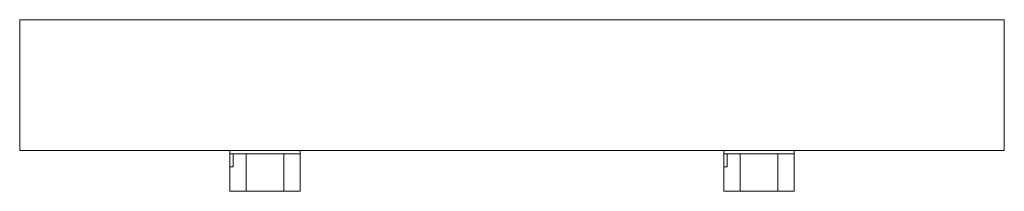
# Model space of a CAD drawing. Header units: millimetres. Extents: x -301 to 301, y -25 to 80.
import ezdxf

# ---------------------------------------------------------------- set-up
doc = ezdxf.new("R2010")
doc.units = ezdxf.units.MM

# ---------------------------------------------------------------- blocks, each defined once
blk = doc.blocks.new('RSen_56_ME_FB_SOg - mini - SH_jaga - standard-287422-front')
at = {"lineweight": 18}
for p, q in [((-301, 80), (301, 80)), ((-301, 0), (-301, 80)), ((301, 0), (301, 80)), ((301, 0), (-301, 0))]:
    blk.add_line(p, q, dxfattribs=at)
blk = doc.blocks.new('RSen_56_ME_FB_SOg - mini - wall brackets - SH_jaga - standard-287456-front')
at = {"lineweight": 18}
for p, q in [((-129.53, 0), (-172.53, 0)), ((-172.53, 0), (-172.53, -2)), ((-170.53, -2), (-172.53, -2)), ((-172.53, -2), (-172.53, -10)), ((-170.53, -2), (-162.53, -2)), ((-170.53, -10), (-170.53, -2)), ((-139.53, -2), (-162.53, -2)), ((-162.53, -2), (-162.53, -25)), ((-139.53, -2), (-129.53, -2)), ((-139.53, -25), (-139.53, -2)), ((-129.53, -2), (-129.53, 0)), ((-129.5, -25), (-129.5, -2)), ((172.47, 0), (129.47, 0)), ((129.47, 0), (129.47, -2)), ((131.47, -2), (129.47, -2)), ((129.47, -2), (129.47, -10)), ((131.47, -2), (139.47, -2)), ((131.47, -10), (131.47, -2)), ((162.47, -2), (139.47, -2)), ((139.47, -2), (139.47, -25)), ((162.47, -2), (172.47, -2)), ((162.47, -25), (162.47, -2)), ((172.47, -2), (172.47, 0)), ((172.5, -25), (172.5, -2)), ((-172.53, -10), (-170.53, -10)), ((-172.5, -10), (-172.5, -25)), ((129.47, -10), (131.47, -10)), ((129.5, -10), (129.5, -25)), ((-172.5, -25), (-162.53, -25)), ((-162.53, -25), (-139.53, -25)), ((-139.53, -25), (-129.5, -25)), ((129.5, -25), (139.47, -25)), ((139.47, -25), (162.47, -25)), ((162.47, -25), (172.5, -25))]:
    blk.add_line(p, q, dxfattribs=at)

msp = doc.modelspace()

# ---------------------------------------------------------------- block references
at = {"lineweight": 18}
for name in ['RSen_56_ME_FB_SOg - mini - SH_jaga - standard-287422-front', 'RSen_56_ME_FB_SOg - mini - wall brackets - SH_jaga - standard-287456-front']:
    msp.add_blockref(name, (0, 0), dxfattribs=at)

doc.saveas('drawing.dxf')
